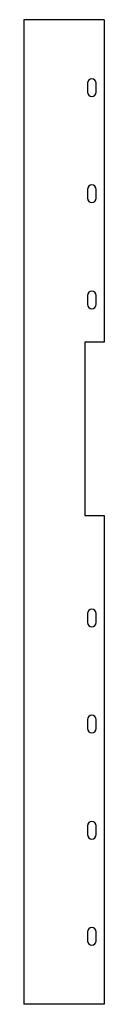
# Model space of a CAD drawing. Header units: millimetres. Extents: x 54 to 99, y 76 to 633.
import ezdxf

# ---------------------------------------------------------------- set-up
doc = ezdxf.new("R2010")
doc.units = ezdxf.units.MM

msp = doc.modelspace()

# ---------------------------------------------------------------- linework, layer by layer
at = {"color": 7, "linetype": 'Continuous', "lineweight": 25}
for p, q in [((53.55, 632.69), (53.55, 75.69)), ((99.01, 632.69), (53.55, 632.69)), ((99.01, 632.69), (99.01, 450.19)), ((89.51, 596.69), (89.51, 591.69)), ((94.51, 591.69), (94.51, 596.69)), ((89.51, 536.69), (89.51, 531.69)), ((94.51, 531.69), (94.51, 536.69)), ((89.51, 476.69), (89.51, 471.69)), ((94.51, 471.69), (94.51, 476.69)), ((99.01, 450.19), (88.01, 450.19)), ((88.01, 450.19), (88.01, 352.19)), ((88.01, 352.19), (99.01, 352.19)), ((99.01, 352.19), (99.01, 75.69)), ((89.51, 296.69), (89.51, 291.69)), ((94.51, 291.69), (94.51, 296.69)), ((89.51, 236.69), (89.51, 231.69)), ((94.51, 231.69), (94.51, 236.69)), ((89.51, 176.69), (89.51, 171.69)), ((94.51, 171.69), (94.51, 176.69)), ((89.51, 116.69), (89.51, 111.69)), ((94.51, 111.69), (94.51, 116.69)), ((99.01, 75.69), (53.55, 75.69))]:
    msp.add_line(p, q, dxfattribs=at)
for centre, start, end in [((92.01, 596.69), 0, 180), ((92.01, 591.69), 180, 0), ((92.01, 536.69), 0, 180), ((92.01, 531.69), 180, 0), ((92.01, 476.69), 0, 180), ((92.01, 471.69), 180, 0), ((92.01, 296.69), 0, 180), ((92.01, 291.69), 180, 0), ((92.01, 236.69), 0, 180), ((92.01, 231.69), 180, 0), ((92.01, 176.69), 0, 180), ((92.01, 171.69), 180, 0), ((92.01, 116.69), 0, 180), ((92.01, 111.69), 180, 0)]:
    msp.add_arc(centre, 2.5, start, end, dxfattribs=at)

doc.saveas('drawing.dxf')
